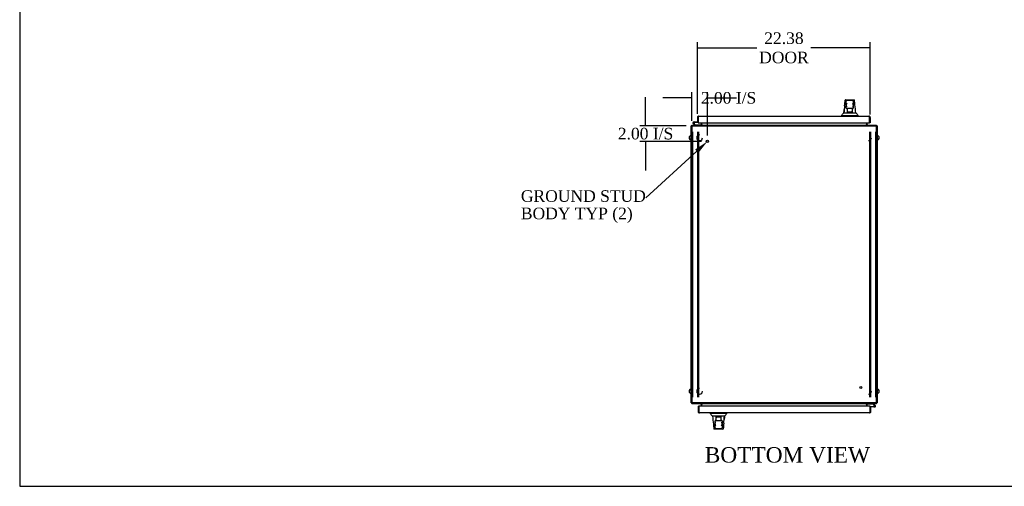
# Model space of a CAD drawing. Header units: inches. Extents: x 1 to 359, y -2 to 239.
# Tile 1 of 13: x 1 to 129, y 1 to 61. Entities that reach past the tile are written whole.
import ezdxf
from ezdxf import colors
from ezdxf.entities.mleader import LeaderData, LeaderLine
from ezdxf.enums import TextEntityAlignment as Align
from ezdxf.lldxf.tags import DXFTag
from ezdxf.math import Vec2, Vec3

# ---------------------------------------------------------------- set-up
doc = ezdxf.new("R2010")
doc.units = ezdxf.units.IN
doc.header["$MEASUREMENT"] = 0
for name, color, linetype in [('COM42890-5', 7, 'Continuous'), ('COM54578-60', 7, 'Continuous'), ('COM71109-3', 7, 'Continuous'), ('COM71110-5', 7, 'Continuous'), ('COM71111-3', 7, 'Continuous'), ('COM71112-3', 7, 'Continuous'), ('Default', 7, 'Continuous'), ('HAN13066', 7, 'Continuous'), ('SCS00680', 7, 'Continuous'), ('STD21878', 7, 'Continuous')]:
    doc.layers.add(name, color=color, linetype=linetype)
doc.styles.add('SEACAD_Times_New_Roman', font='times.ttf')
tags = doc.linetypes.add('HIDDEN2', pattern=[0.1875, 0.125, -0.0625]).pattern_tags.tags
tags[6:7] = [DXFTag(74, 4), DXFTag(75, 0), DXFTag(340, '0'), DXFTag(46, 0.0), DXFTag(50, 0.0), DXFTag(44, 0.0), DXFTag(45, 0.0)]
tags[4:5] = [DXFTag(74, 4), DXFTag(75, 0), DXFTag(340, '0'), DXFTag(46, 0.0), DXFTag(50, 0.0), DXFTag(44, 0.0), DXFTag(45, 0.0)]
doc.dimstyles.new('HAMMOND_(STH-300_x_200)', dxfattribs={"dimtxt": 1.5, "dimasz": 1.875, "dimexe": 0.75, "dimexo": 0.75, "dimgap": 0.375, "dimtad": 0, "dimtih": 1, "dimtoh": 1, "dimzin": 0, "dimdsep": 46, "dimtxsty": 'SEACAD_Times_New_Roman', "dimblk1": '_SE_FILLED', "dimblk2": '_SE_FILLED', "dimsah": 1, "dimcen": 0.75, "dimadec": 0, "dimazin": 0, "dimtfac": 0.8, "dimtofl": 0, "dimtmove": 0, "dimatfit": 3, "dimfxl": 0, "dimtolj": 1, "dimtzin": 0, "dimarcsym": 0})

# ---------------------------------------------------------------- blocks, each defined once
blk = doc.blocks.new('SE3')
at = {"layer": 'COM42890-5', "color": 7, "linetype": 'HIDDEN2'}
for p, q in [((88.43, 8.8), (88.43, 43.18)), ((89.11, 8.8), (89.11, 43.18)), ((89.24, 8.8), (89.24, 43.18)), ((111.3, 43.18), (111.3, 8.8)), ((111.43, 43.18), (111.43, 8.8)), ((112.11, 43.18), (112.11, 8.8)), ((88.43, 33.43), (88.33, 33.43)), ((112.2, 33.43), (112.11, 33.43)), ((88.33, 32.93), (88.43, 32.93)), ((112.11, 32.93), (112.2, 32.93)), ((88.43, 19.05), (88.33, 19.05)), ((88.33, 18.55), (88.43, 18.55)), ((112.2, 19.05), (112.11, 19.05)), ((112.11, 18.55), (112.2, 18.55))]:
    blk.add_line(p, q, dxfattribs=at)
at = {"layer": 'COM54578-60', "color": 7, "linetype": 'Continuous'}
for p, q in [((89.14, 44.92), (89.14, 44.92)), ((88.7, 44.02), (88.49, 44.23)), ((88.53, 44.28), (88.72, 44.08)), ((88.63, 44.44), (88.56, 44.44)), ((88.68, 44.32), (88.62, 44.32)), ((88.63, 44.44), (89.14, 44.44)), ((88.67, 44.37), (88.69, 44.37)), ((89.14, 44.37), (88.69, 44.37)), ((88.72, 44.08), (89.42, 44.08)), ((89.14, 44.44), (89.14, 44.44)), ((89.42, 44.08), (89.42, 44.02)), ((111.12, 7.9), (111.12, 7.96)), ((111.82, 7.9), (111.12, 7.9)), ((112.01, 7.7), (111.82, 7.9)), ((111.84, 7.96), (112.05, 7.75)), ((111.86, 7.66), (111.92, 7.66)), ((111.4, 7.61), (111.85, 7.61)), ((111.91, 7.55), (111.4, 7.55)), ((111.4, 7.55), (111.4, 7.54)), ((111.4, 7.06), (111.4, 7.06)), ((111.87, 7.61), (111.85, 7.61)), ((111.91, 7.55), (111.98, 7.55))]:
    blk.add_line(p, q, dxfattribs=at)
for centre in [(88.56, 44.32), (111.98, 7.66)]:
    blk.add_circle(centre, 0.05, dxfattribs=at)
for centre, radius, start, end in [((88.56, 44.32), 0.117, 0, 227.608), ((88.56, 44.32), 0.055, 0, 228.8041), ((88.56, 44.32), 0.055, 228.8041, 360), ((88.56, 44.32), 0.117, 287.0274, 360), ((88.56, 44.32), 0.135, 24.0421, 60.0736), ((111.98, 7.66), 0.117, 107.0274, 180), ((111.98, 7.66), 0.117, 180, 47.608), ((111.98, 7.66), 0.055, 48.8041, 180), ((111.98, 7.66), 0.055, 180, 48.8041), ((111.98, 7.66), 0.135, 204.0421, 240.0736)]:
    blk.add_arc(centre, radius, start, end, dxfattribs=at)
at = {"layer": 'COM71109-3', "color": 7, "linetype": 'Continuous'}
for p, q in [((88.24, 8.06), (88.24, 43.93)), ((88.33, 43.93), (88.24, 43.93)), ((89.52, 44.33), (89.52, 44.12)), ((111.02, 44.12), (111.02, 44.33)), ((112.3, 43.93), (112.2, 43.93)), ((112.3, 43.93), (112.3, 8.06)), ((88.24, 8.06), (88.33, 8.06)), ((89.52, 7.87), (89.52, 7.65)), ((111.02, 7.65), (111.02, 7.87)), ((112.2, 8.06), (112.3, 8.06))]:
    blk.add_line(p, q, dxfattribs=at)
for centre, radius, start, end in [((88.43, 43.83), 0.19, 120, 150), ((89.42, 44.12), 0.095, 270, 0), ((89.42, 44.12), 0.19, 330, 0), ((111.11, 44.12), 0.19, 180, 210), ((111.11, 44.12), 0.095, 180, 270), ((112.11, 43.83), 0.19, 30, 60), ((88.43, 8.15), 0.19, 210, 240), ((89.42, 7.87), 0.095, 0, 90), ((89.42, 7.87), 0.19, 0, 30), ((111.11, 7.87), 0.19, 150, 180), ((111.11, 7.87), 0.095, 90, 180), ((112.11, 8.15), 0.19, 300, 330)]:
    blk.add_arc(centre, radius, start, end, dxfattribs=at)
at = {"layer": 'COM71110-5', "color": 7, "linetype": 'HIDDEN2'}
for centre, start in [((89.33, 42.4), 90), ((111.2, 42.4), 270), ((89.33, 9.58), 90), ((111.2, 9.58), 270)]:
    blk.add_arc(centre, 0.375, start, 0, dxfattribs=at)
at = {"layer": 'COM71111-3', "color": 7, "linetype": 'Continuous'}
for p, q in [((88.33, 44.02), (112.2, 44.02)), ((88.33, 44.02), (88.33, 43.83)), ((88.33, 43.83), (88.33, 8.15)), ((89.61, 44.12), (89.61, 44.33)), ((89.61, 44.12), (89.61, 44.02)), ((110.92, 44.33), (110.92, 44.12)), ((110.92, 44.02), (110.92, 44.12)), ((112.2, 43.83), (112.2, 44.02)), ((112.2, 8.15), (112.2, 43.83)), ((88.33, 8.15), (88.33, 7.96)), ((112.2, 7.96), (88.33, 7.96)), ((89.61, 7.96), (89.61, 7.87)), ((89.61, 7.65), (89.61, 7.87)), ((110.92, 7.87), (110.92, 7.96)), ((110.92, 7.87), (110.92, 7.65)), ((112.2, 7.96), (112.2, 8.15))]:
    blk.add_line(p, q, dxfattribs=at)
at = {"layer": 'COM71111-3', "color": 7, "linetype": 'HIDDEN2'}
for p, q in [((88.33, 43.93), (112.2, 43.93)), ((89.58, 44.02), (89.58, 43.93)), ((89.61, 44.02), (89.61, 43.93)), ((110.92, 44.02), (110.92, 43.93)), ((110.95, 44.02), (110.95, 43.93)), ((112.2, 8.06), (88.33, 8.06)), ((89.58, 7.96), (89.58, 8.06)), ((89.61, 7.96), (89.61, 8.06)), ((110.92, 7.96), (110.92, 8.06)), ((110.95, 7.96), (110.95, 8.06))]:
    blk.add_line(p, q, dxfattribs=at)
at = {"layer": 'COM71112-3', "color": 7, "linetype": 'Continuous'}
for p, q in [((89.05, 45.02), (89.05, 44.44)), ((89.14, 45.11), (89.1, 45.15)), ((89.14, 45.02), (89.14, 45.15)), ((89.14, 45.11), (89.14, 45.02)), ((89.14, 45.02), (89.14, 45.02)), ((89.14, 45.02), (89.14, 44.44)), ((89.14, 45.02), (89.14, 44.33)), ((89.24, 45.21), (111.23, 45.21)), ((89.24, 45.21), (89.24, 45.21)), ((89.24, 45.21), (89.24, 45.21)), ((111.24, 45.21), (111.23, 45.21)), ((111.23, 45.21), (111.24, 45.21)), ((111.33, 45.11), (111.37, 45.15)), ((111.33, 45.02), (111.33, 45.15)), ((111.33, 45.02), (111.33, 45.11)), ((111.33, 45.02), (111.33, 45.02)), ((111.33, 44.33), (111.33, 45.02)), ((111.33, 44.33), (111.33, 45.02)), ((111.42, 45.02), (111.42, 44.33)), ((89.05, 44.44), (89.14, 44.44)), ((89.14, 44.33), (111.33, 44.33)), ((111.42, 44.33), (111.33, 44.33)), ((89.12, 7.65), (89.21, 7.65)), ((89.12, 7.65), (89.12, 6.96)), ((111.4, 7.65), (89.21, 7.65)), ((89.21, 7.65), (89.21, 6.96)), ((89.21, 7.65), (89.21, 6.96)), ((111.4, 6.96), (111.4, 7.65)), ((89.21, 6.87), (89.17, 6.83)), ((89.21, 6.96), (89.21, 6.96)), ((89.21, 6.96), (89.21, 6.87)), ((89.21, 6.96), (89.21, 6.83)), ((89.3, 6.77), (89.31, 6.77)), ((89.31, 6.77), (89.3, 6.77)), ((111.3, 6.77), (89.31, 6.77)), ((111.3, 6.77), (111.3, 6.77)), ((111.3, 6.77), (111.3, 6.77)), ((111.49, 7.54), (111.4, 7.54)), ((111.4, 6.96), (111.4, 7.54)), ((111.4, 6.96), (111.4, 6.96)), ((111.4, 6.87), (111.4, 6.96)), ((111.4, 6.96), (111.4, 6.83)), ((111.4, 6.87), (111.44, 6.83)), ((111.49, 6.96), (111.49, 7.54))]:
    blk.add_line(p, q, dxfattribs=at)
for centre, start, end in [((89.24, 45.02), 136.168, 180), ((89.24, 45.02), 90.1509, 136.168), ((89.24, 45.02), 90, 90.0573), ((111.23, 45.02), 89.9427, 90), ((111.23, 45.02), 43.832, 89.8491), ((111.23, 45.02), 0, 43.832), ((89.31, 6.96), 180, 223.832), ((89.31, 6.96), 223.832, 269.8491), ((89.31, 6.96), 269.9427, 270), ((111.3, 6.96), 270.1509, 316.168), ((111.3, 6.96), 270, 270.0573), ((111.3, 6.96), 316.168, 0)]:
    blk.add_arc(centre, 0.19, start, end, dxfattribs=at)
for points in [[(89.14, 45.15), (89.16, 45.17), (89.18, 45.18), (89.21, 45.2), (89.22, 45.21), (89.24, 45.21)], [(111.33, 45.15), (111.31, 45.17), (111.3, 45.18), (111.27, 45.2), (111.25, 45.21), (111.24, 45.21)], [(89.21, 6.83), (89.23, 6.81), (89.24, 6.8), (89.27, 6.78), (89.29, 6.77), (89.3, 6.77)], [(111.4, 6.83), (111.38, 6.81), (111.36, 6.8), (111.33, 6.78), (111.32, 6.77), (111.3, 6.77)]]:
    blk.add_open_spline(points, degree=3, knots=[0, 0, 0, 0, 0.5, 0.5, 1, 1, 1, 1], dxfattribs=at)
at = {"layer": 'HAN13066', "color": 7, "linetype": 'Continuous'}
for p, q in [((108.16, 47.27), (108.16, 47.27)), ((108.22, 47.32), (109.31, 47.32)), ((109.13, 47.24), (108.4, 47.24)), ((109.37, 47.27), (109.37, 47.27)), ((108.31, 46.68), (108.31, 47.15)), ((108.31, 46.27), (108.31, 46.68)), ((108.31, 46.24), (108.31, 46.27)), ((108.4, 46.18), (108.37, 46.18)), ((109.13, 46.18), (108.4, 46.18)), ((108.47, 45.75), (108.47, 46.18)), ((109.07, 46.18), (109.07, 45.75)), ((109.16, 46.18), (109.13, 46.18)), ((109.22, 47.15), (109.22, 46.68)), ((109.22, 46.68), (109.22, 46.27)), ((109.22, 46.27), (109.22, 46.24)), ((107.68, 45.29), (108.03, 45.29)), ((107.68, 45.29), (107.68, 45.21)), ((107.99, 45.64), (108.19, 45.64)), ((108.03, 45.29), (108.26, 45.29)), ((108.19, 45.64), (108.3, 45.64)), ((108.26, 45.29), (108.71, 45.29)), ((108.3, 45.64), (108.51, 45.64)), ((108.47, 45.71), (108.47, 45.75)), ((108.68, 45.71), (108.5, 45.71)), ((108.51, 45.64), (108.58, 45.64)), ((108.58, 45.64), (108.67, 45.64)), ((108.67, 45.64), (108.71, 45.64)), ((108.85, 45.71), (108.68, 45.71)), ((108.71, 45.64), (108.83, 45.64)), ((108.71, 45.29), (108.83, 45.29)), ((108.83, 45.64), (109.12, 45.64)), ((108.83, 45.29), (108.88, 45.29)), ((109.04, 45.71), (108.85, 45.71)), ((108.88, 45.29), (109.03, 45.29)), ((109.03, 45.29), (109.51, 45.29)), ((109.07, 45.75), (109.07, 45.71)), ((109.12, 45.64), (109.23, 45.64)), ((109.23, 45.64), (109.54, 45.64)), ((109.51, 45.29), (109.86, 45.29)), ((109.86, 45.21), (109.86, 45.29)), ((90.68, 6.77), (90.68, 6.69)), ((91.03, 6.69), (90.68, 6.69)), ((91.51, 6.69), (91.03, 6.69)), ((91.66, 6.69), (91.51, 6.69)), ((91.71, 6.69), (91.66, 6.69)), ((91.83, 6.69), (91.71, 6.69)), ((92.28, 6.69), (91.83, 6.69)), ((92.51, 6.69), (92.28, 6.69)), ((92.86, 6.69), (92.51, 6.69)), ((92.86, 6.69), (92.86, 6.77)), ((91.31, 6.34), (90.98, 6.34)), ((91.42, 6.34), (91.31, 6.34)), ((91.32, 5.71), (91.32, 5.74)), ((91.32, 5.3), (91.32, 5.71)), ((91.32, 4.83), (91.32, 5.3)), ((91.38, 5.8), (91.41, 5.8)), ((91.41, 5.8), (92.14, 5.8)), ((91.71, 6.34), (91.42, 6.34)), ((91.47, 6.23), (91.47, 6.27)), ((91.47, 5.8), (91.47, 6.23)), ((91.5, 6.27), (91.69, 6.27)), ((91.69, 6.27), (91.86, 6.27)), ((91.83, 6.34), (91.71, 6.34)), ((91.87, 6.34), (91.83, 6.34)), ((91.86, 6.27), (92.04, 6.27)), ((91.96, 6.34), (91.87, 6.34)), ((92.03, 6.34), (91.96, 6.34)), ((92.24, 6.34), (92.03, 6.34)), ((92.07, 6.27), (92.07, 6.23)), ((92.07, 6.23), (92.07, 5.8)), ((92.14, 5.8), (92.17, 5.8)), ((92.23, 5.74), (92.23, 5.71)), ((92.23, 5.71), (92.23, 5.3)), ((92.23, 5.3), (92.23, 4.83)), ((92.35, 6.34), (92.24, 6.34)), ((92.55, 6.34), (92.35, 6.34)), ((91.17, 4.71), (91.17, 4.71)), ((92.32, 4.66), (91.23, 4.66)), ((91.41, 4.74), (92.14, 4.74)), ((92.38, 4.71), (92.38, 4.71))]:
    blk.add_line(p, q, dxfattribs=at)
for centre, radius, start, end in [((108.22, 47.26), 0.06, 89.9925, 174.0071), ((108.4, 47.15), 0.09, 90, 180), ((109.13, 47.15), 0.09, 0, 90), ((109.31, 47.26), 0.06, 5.5758, 90.0089), ((123.9, 44.64), 15.93, 173.1476, 176.4108), ((108.57, 46.67), 0.259, 130.7149, 177.9019), ((108.35, 46.68), 0.0411, 178.3464, 179.9974), ((108.4, 46.27), 0.09, 180, 270), ((108.37, 46.24), 0.06, 180, 270), ((108.96, 46.67), 0.259, 2.0981, 49.2851), ((109.13, 46.27), 0.09, 270, 0), ((109.16, 46.24), 0.06, 270, 0), ((109.18, 46.68), 0.0411, 0.0026, 1.6536), ((47.51, 39.6), 62.32, 5.5659, 6.5216), ((103.89, 48.92), 5.25, 316.2334, 321.3827), ((121.97, 55.83), 16.06, 219.3746, 221.0327), ((78.57, -3.85), 16.06, 39.3746, 41.0327), ((96.65, 3.06), 5.25, 136.2334, 141.3827), ((153.03, 12.38), 62.32, 185.5659, 186.5216), ((91.41, 5.71), 0.09, 90, 180), ((91.38, 5.74), 0.06, 90, 180), ((91.36, 5.3), 0.0411, 180.0026, 181.6536), ((91.58, 5.31), 0.259, 182.0981, 229.2851), ((92.14, 5.71), 0.09, 0, 90), ((91.97, 5.31), 0.259, 310.7149, 357.9019), ((92.17, 5.74), 0.06, 0, 90), ((92.19, 5.3), 0.0411, 358.3464, 359.9974), ((76.64, 7.34), 15.93, 353.1476, 356.4108), ((91.23, 4.72), 0.06, 185.5758, 270.0089), ((91.41, 4.83), 0.09, 180, 270), ((92.14, 4.83), 0.09, 270, 0), ((92.32, 4.72), 0.06, 269.9925, 354.0071)]:
    blk.add_arc(centre, radius, start, end, dxfattribs=at)
for points in [[(108.09, 46.55), (108.11, 46.79), (108.14, 47.03), (108.16, 47.27)], [(109.43, 46.68), (109.41, 46.87), (109.39, 47.07), (109.37, 47.27)], [(107.99, 45.64), (108.01, 45.78), (108.02, 45.93), (108.04, 46.07)], [(91.11, 5.3), (91.13, 5.11), (91.15, 4.91), (91.17, 4.71)], [(92.45, 5.43), (92.43, 5.19), (92.4, 4.95), (92.38, 4.71)], [(92.55, 6.34), (92.53, 6.2), (92.52, 6.05), (92.5, 5.91)]]:
    blk.add_open_spline(points, degree=3, dxfattribs=at)
for points, knots in [([(108.4, 46.4), (108.4, 46.41), (108.39, 46.42), (108.38, 46.45), (108.38, 46.46), (108.36, 46.49), (108.35, 46.52), (108.34, 46.55), (108.34, 46.57), (108.33, 46.59), (108.33, 46.6), (108.32, 46.64), (108.31, 46.66), (108.31, 46.68)], [0, 0, 0, 0, 0.125, 0.125, 0.25, 0.25, 0.5, 0.5, 0.625, 0.625, 0.75, 0.75, 1, 1, 1, 1]), ([(109.22, 46.68), (109.22, 46.66), (109.22, 46.64), (109.21, 46.6), (109.21, 46.59), (109.2, 46.57), (109.2, 46.55), (109.18, 46.52), (109.17, 46.49), (109.16, 46.46), (109.15, 46.45), (109.14, 46.42), (109.14, 46.41), (109.13, 46.4)], [0, 0, 0, 0, 0.25, 0.25, 0.375, 0.375, 0.5, 0.5, 0.75, 0.75, 0.875, 0.875, 1, 1, 1, 1]), ([(108.47, 45.75), (108.47, 45.76), (108.47, 45.76), (108.47, 45.78), (108.48, 45.78), (108.48, 45.8), (108.49, 45.82), (108.5, 45.83)], [0, 0, 0, 0, 0.25, 0.25, 0.5, 0.5, 1, 1, 1, 1]), ([(108.5, 45.71), (108.49, 45.71), (108.49, 45.71), (108.48, 45.71), (108.48, 45.71), (108.47, 45.71), (108.47, 45.71), (108.47, 45.71), (108.47, 45.71), (108.47, 45.71)], [0, 0, 0, 0, 0.25, 0.25, 0.5, 0.5, 0.75, 0.75, 1, 1, 1, 1]), ([(109.04, 45.83), (109.04, 45.82), (109.05, 45.8), (109.06, 45.78), (109.06, 45.78), (109.07, 45.76), (109.07, 45.76), (109.07, 45.75)], [0, 0, 0, 0, 0.5, 0.5, 0.75, 0.75, 1, 1, 1, 1]), ([(109.07, 45.71), (109.07, 45.71), (109.07, 45.71), (109.06, 45.71), (109.06, 45.71), (109.05, 45.71), (109.05, 45.71), (109.04, 45.71)], [0, 0, 0, 0, 0.25, 0.25, 0.5, 0.5, 1, 1, 1, 1]), ([(91.32, 5.3), (91.32, 5.32), (91.32, 5.34), (91.33, 5.38), (91.33, 5.39), (91.34, 5.41), (91.34, 5.43), (91.36, 5.46), (91.37, 5.49), (91.38, 5.52), (91.39, 5.53), (91.4, 5.56), (91.4, 5.57), (91.41, 5.58)], [0, 0, 0, 0, 0.25, 0.25, 0.375, 0.375, 0.5, 0.5, 0.75, 0.75, 0.875, 0.875, 1, 1, 1, 1]), ([(91.47, 6.27), (91.47, 6.27), (91.47, 6.27), (91.48, 6.27), (91.48, 6.27), (91.49, 6.27), (91.49, 6.27), (91.5, 6.27)], [0, 0, 0, 0, 0.25, 0.25, 0.5, 0.5, 1, 1, 1, 1]), ([(91.5, 6.15), (91.5, 6.16), (91.49, 6.18), (91.48, 6.2), (91.48, 6.2), (91.47, 6.22), (91.47, 6.22), (91.47, 6.23)], [0, 0, 0, 0, 0.5, 0.5, 0.75, 0.75, 1, 1, 1, 1]), ([(92.04, 6.27), (92.05, 6.27), (92.05, 6.27), (92.06, 6.27), (92.06, 6.27), (92.07, 6.27), (92.07, 6.27), (92.07, 6.27), (92.07, 6.27), (92.07, 6.27)], [0, 0, 0, 0, 0.25, 0.25, 0.5, 0.5, 0.75, 0.75, 1, 1, 1, 1]), ([(92.07, 6.23), (92.07, 6.22), (92.07, 6.22), (92.07, 6.2), (92.06, 6.2), (92.06, 6.18), (92.05, 6.16), (92.04, 6.15)], [0, 0, 0, 0, 0.25, 0.25, 0.5, 0.5, 1, 1, 1, 1]), ([(92.14, 5.58), (92.14, 5.57), (92.15, 5.56), (92.16, 5.53), (92.16, 5.52), (92.18, 5.49), (92.19, 5.46), (92.2, 5.43), (92.2, 5.41), (92.21, 5.39), (92.21, 5.38), (92.22, 5.34), (92.23, 5.32), (92.23, 5.3)], [0, 0, 0, 0, 0.125, 0.125, 0.25, 0.25, 0.5, 0.5, 0.625, 0.625, 0.75, 0.75, 1, 1, 1, 1])]:
    blk.add_open_spline(points, degree=3, knots=knots, dxfattribs=at)
at = {"layer": 'SCS00680', "color": 7, "linetype": 'Continuous'}
for centre, start, end in [((88.3, 42.4), 100.3132, 259.6868), ((112.24, 42.4), 280.3132, 79.6868), ((88.3, 9.58), 100.3132, 259.6868), ((112.24, 9.58), 280.3132, 79.6868)]:
    blk.add_arc(centre, 0.331, start, end, dxfattribs=at)
at = {"layer": 'STD21878', "color": 7, "linetype": 'HIDDEN2'}
for centre, radius in [((90.33, 41.93), 0.141), ((90.33, 41.93), 0.125), ((110.2, 10.06), 0.141), ((110.2, 10.06), 0.125)]:
    blk.add_circle(centre, radius, dxfattribs=at)
blk = doc.blocks.new('_SE_FILLED')
at = {"color": 0}
blk.add_line((0, 0), (-1, 0), dxfattribs=at)
blk.add_solid([(0, 0), (-1, -0.1665), (-1, 0.1665), (0, 0)], dxfattribs=at)
blk = doc.blocks.new('DMBLK8978')
at = {"layer": 'Default', "color": 0, "linetype": 'Continuous', "lineweight": -2}
for p, q in [((89.05, 48.88), (89.05, 58.18)), ((90.92, 57.43), (96.73, 57.43)), ((109.55, 57.43), (103.74, 57.43)), ((111.42, 48.82), (111.42, 58.18))]:
    blk.add_line(p, q, dxfattribs=at)
at = {"layer": 'Defpoints', "color": 0, "linetype": 'Continuous'}
for p in [(89.05, 57.43), (89.05, 48.13), (111.42, 48.07)]:
    blk.add_point(p, dxfattribs=at)
at = {"layer": 'Default', "color": 0, "linetype": 'Continuous', "lineweight": -2, "xscale": 1.875, "yscale": 1.875, "zscale": 1.875, "rotation": 180}
blk.add_blockref('_SE_FILLED', (89.05, 57.43), dxfattribs=at)
at = {"layer": 'Default', "color": 0, "linetype": 'Continuous', "lineweight": -2, "xscale": 1.875, "yscale": 1.875, "zscale": 1.875}
blk.add_blockref('_SE_FILLED', (111.42, 57.43), dxfattribs=at)
at = {"layer": 'Default', "color": 0, "linetype": 'Continuous', "insert": (100.24, 57.43), "char_height": 1.5, "attachment_point": 5, "style": 'SEACAD_Times_New_Roman'}
blk.add_mtext('\\A1;\\A1;22.38\\PDOOR', dxfattribs=at)
blk = doc.blocks.new('DMBLK8982')
at = {"layer": 'Default', "color": 0, "linetype": 'Continuous', "lineweight": -2}
for p, q in [((82.33, 49.2), (82.33, 51.07)), ((87.58, 47.32), (81.58, 47.32)), ((89.58, 45.32), (81.58, 45.32)), ((82.33, 43.45), (82.33, 41.57))]:
    blk.add_line(p, q, dxfattribs=at)
at = {"layer": 'Defpoints', "color": 0, "linetype": 'Continuous'}
for p in [(88.33, 47.32), (82.33, 45.32), (90.33, 45.32)]:
    blk.add_point(p, dxfattribs=at)
at = {"layer": 'Default', "color": 0, "linetype": 'Continuous', "lineweight": -2, "xscale": 1.875, "yscale": 1.875, "zscale": 1.875}
for p, rotation in [((82.33, 47.32), 270), ((82.33, 45.32), 90)]:
    blk.add_blockref('_SE_FILLED', p, dxfattribs=dict(at, rotation=rotation))
at = {"layer": 'Default', "color": 0, "linetype": 'Continuous', "insert": (82.33, 46.32), "char_height": 1.5, "attachment_point": 5, "style": 'SEACAD_Times_New_Roman'}
blk.add_mtext('\\A1;\\A1;2.00 I/S', dxfattribs=at)
blk = doc.blocks.new('DMBLK8983')
at = {"layer": 'Default', "color": 0, "linetype": 'Continuous', "lineweight": -2}
for p, q in [((88.33, 47.98), (88.33, 51.7)), ((90.33, 46.07), (90.33, 51.7)), ((86.46, 50.95), (84.58, 50.95)), ((92.21, 50.95), (94.08, 50.95))]:
    blk.add_line(p, q, dxfattribs=at)
at = {"layer": 'Defpoints', "color": 0, "linetype": 'Continuous'}
for p in [(90.33, 50.95), (88.33, 47.23), (90.33, 45.32)]:
    blk.add_point(p, dxfattribs=at)
at = {"layer": 'Default', "color": 0, "linetype": 'Continuous', "lineweight": -2, "xscale": 1.875, "yscale": 1.875, "zscale": 1.875}
blk.add_blockref('_SE_FILLED', (88.33, 50.95), dxfattribs=at)
at = {"layer": 'Default', "color": 0, "linetype": 'Continuous', "lineweight": -2, "xscale": 1.875, "yscale": 1.875, "zscale": 1.875, "rotation": 180}
blk.add_blockref('_SE_FILLED', (90.33, 50.95), dxfattribs=at)
at = {"layer": 'Default', "color": 0, "linetype": 'Continuous', "insert": (93.07, 50.95), "char_height": 1.5, "attachment_point": 5, "style": 'SEACAD_Times_New_Roman'}
blk.add_mtext('\\A1;\\A1;2.00 I/S', dxfattribs=at)
blk = doc.blocks.new('BORDER')
at = {"layer": 'Default', "color": 7, "linetype": 'Continuous'}
for p, q in [((-41.86, 27.86), (-41.86, 0)), ((-41.86, 0), (0, 0))]:
    blk.add_line(p, q, dxfattribs=at)

msp = doc.modelspace()

# ---------------------------------------------------------------- block references
at = {"layer": 'Default', "color": 7, "xscale": 8.55, "yscale": 8.55, "zscale": 8.55}
msp.add_blockref('BORDER', (359.223, 0.67), dxfattribs=at)
at = {"layer": 'Default'}
msp.add_blockref('SE3', (0, 3.398), dxfattribs=at)

# ---------------------------------------------------------------- texts
at = {"layer": 'Default', "color": 7, "linetype": 'Continuous', "style": 'SEACAD_Times_New_Roman'}
msp.add_text('BOTTOM VIEW', height=2, dxfattribs=at).set_placement((89.994, 5.741), align=Align.TOP_LEFT)

# ---------------------------------------------------------------- dimensions: what is measured, and where the dimension line sits
at = {"layer": 'Default', "color": 7, "linetype": 'Continuous'}
dim = msp.add_linear_dim(base=(89.049778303, 57.427354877), p1=(111.424778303, 48.072722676), p2=(89.049778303, 48.125222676), text='\\A1;<>\\PDOOR', dimstyle='HAMMOND_(STH-300_x_200)', dxfattribs=at)
dim.commit()
dim.dimension.update_dxf_attribs({"geometry": 'DMBLK8978', "text_midpoint": (100.237278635, 57.427354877), "dimtype": 160})
dim = msp.add_linear_dim(base=(90.335, 50.95), p1=(88.335, 47.228), p2=(90.335, 45.323), text='\\A1;<> I/S', dimstyle='HAMMOND_(STH-300_x_200)', override={"dimtmove": 1}, dxfattribs=at)
dim.commit()
dim.dimension.update_dxf_attribs({"geometry": 'DMBLK8983', "text_midpoint": (93.072, 50.95), "dimtype": 160})
dim = msp.add_linear_dim(base=(82.333, 45.323), p1=(88.335, 47.323), p2=(90.335, 45.323), angle=90, text='\\A1;<> I/S', dimstyle='HAMMOND_(STH-300_x_200)', dxfattribs=at)
dim.commit()
dim.dimension.update_dxf_attribs({"geometry": 'DMBLK8982', "text_midpoint": (82.333, 46.323), "dimtype": 160})

# ---------------------------------------------------------------- leaders
ml = msp.add_multileader_mtext('Standard', dxfattribs=at)
ml.set_content('{\\pxsm0.9;\\fTimes New Roman|b0||i0||c0|p34;\\W1.;GROUND STUD\\PBODY TYP (2)\\P}', color=7)
ml.set_leader_properties()
ml.build(insert=Vec2(0, 0))
ml.multileader.update_dxf_attribs({"dogleg_length": 0, "arrow_head_size": 1.875})
ctx = ml.context
ctx.base_point, ctx.char_height, ctx.arrow_head_size, ctx.landing_gap_size, ctx.plane_origin = Vec3(65.674, 38.013), 1.5, 1.875, 0.525, Vec3(0, 3.398)
notes = []
notes.append((ctx, [(0, (1, 1, 0), (82.374, 38.013), (-1, 0), 0, [(0, [(90.335, 45.323)], 0, [])])]))
ctx.mtext.insert = Vec3(66.189, 39.001)
for ctx, leaders in notes:
    for number, flags, end, landing, length, lines in leaders:
        leader = LeaderData()
        leader.index, (leader.has_last_leader_line, leader.has_dogleg_vector, leader.attachment_direction) = number, flags
        leader.last_leader_point, leader.dogleg_vector, leader.dogleg_length = Vec3(end), Vec3(landing), length
        for number, points, colour, breaks in lines:
            line = LeaderLine()
            line.index, line.vertices, line.color, line.breaks = number, Vec3.list(points), colors.encode_raw_color(colour), breaks
            leader.lines.append(line)
        ctx.leaders.append(leader)

doc.saveas('drawing.dxf')
